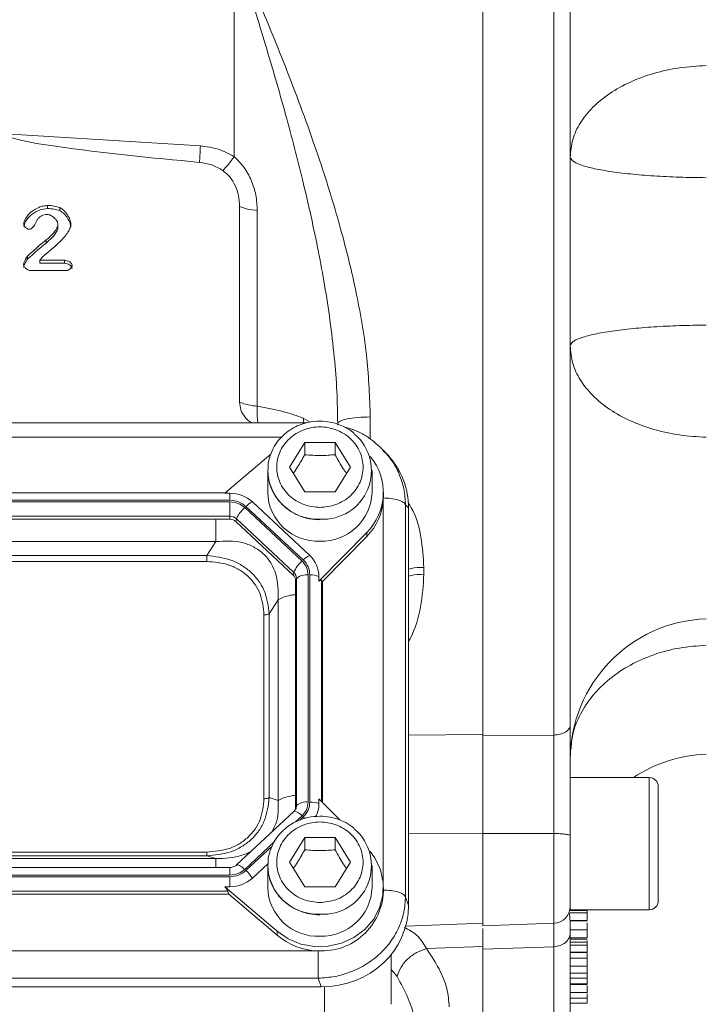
# Model space of a CAD drawing. Header units: inches. Extents: x 0.3 to 33.9, y 0.2 to 21.7.
# Tile 17 of 26: x 24.6 to 27.1, y 7.8 to 11.3. Entities that reach past the tile are written whole.
import ezdxf

# ---------------------------------------------------------------- set-up
doc = ezdxf.new("R2010")
doc.units = ezdxf.units.IN
doc.header["$MEASUREMENT"] = 0
doc.layers.add('SLD-0', color=7, linetype='Continuous', lineweight=15)
doc.styles.add('SLDTEXTSTYLE0', font='TXT', dxfattribs={"width": 0.75})
doc.dimstyles.new('SLDDIMSTYLE0', dxfattribs={"dimtxt": 0.25, "dimasz": 0.13, "dimexe": 0, "dimexo": 0.0625, "dimgap": 0.0625, "dimtad": 0, "dimtih": 1, "dimtoh": 1, "dimdec": 4, "dimrnd": 1e-09, "dimzin": 12, "dimdsep": 46, "dimtxsty": 'SLDTEXTSTYLE0', "dimsah": 1, "dimcen": 0.09, "dimadec": 0, "dimazin": 3, "dimtfac": 1, "dimtdec": 4, "dimtofl": 0, "dimtmove": 0, "dimatfit": 3, "dimfxl": 1, "dimfrac": 2, "dimtolj": 1, "dimtzin": 12, "dimarcsym": 0})

# ---------------------------------------------------------------- blocks, each defined once
blk = doc.blocks.new('*D21')
at = {"layer": 'SLD-0'}
for p, q in [((24.024, 12.2217), (24.024, 15.9238)), ((28.0665, 11.0915), (28.0665, 15.9238)), ((25.5661, 15.8356), (25.5153, 15.8356)), ((25.5153, 15.8356), (25.5153, 15.4387)), ((26.5243, 15.8356), (26.5751, 15.8356)), ((26.5751, 15.8356), (26.5751, 15.4387)), ((24.024, 15.7988), (25.4266, 15.7988)), ((28.0665, 15.7988), (26.6639, 15.7988)), ((25.5153, 15.4387), (25.5661, 15.4387)), ((26.5751, 15.4387), (26.5243, 15.4387))]:
    blk.add_line(p, q, dxfattribs=at)
for points in [[(24.024, 15.7988), (24.154, 15.7788), (24.154, 15.8188)], [(28.0665, 15.7988), (27.9365, 15.8188), (27.9365, 15.7788)]]:
    blk.add_solid(points, dxfattribs=at)
at = {"layer": 'SLD-0', "char_height": 0.25, "attachment_point": 1, "style": 'SLDTEXTSTYLE0'}
for s, insert in [('4.04', (25.6204, 16.2086, -0.4389)), ('102.7', (25.6296, 15.761, -0.4389))]:
    blk.add_mtext(s, dxfattribs=dict(at, insert=insert))

msp = doc.modelspace()

# ---------------------------------------------------------------- linework, layer by layer
at = {"color": 7, "linetype": 'Continuous', "lineweight": 15}
for p, q in [((26.28848, 12.15215), (26.28848, 8.71849)), ((26.54058, 12.14951), (26.54058, 8.72114)), ((25.40724, 10.77102), (25.40724, 11.52178)), ((24.59671, 10.85186), (25.28735, 10.80942)), ((24.74489, 10.58723), (24.74489, 10.59798)), ((24.78872, 10.57981), (24.78872, 10.59056)), ((25.42616, 9.901), (25.42616, 10.59431)), ((25.48898, 10.57993), (25.48898, 9.88662)), ((24.78213, 10.53171), (24.78213, 10.52096)), ((24.74062, 10.46501), (24.74062, 10.47576)), ((24.67468, 10.4078), (24.67468, 10.41855)), ((24.72627, 10.4142), (24.71793, 10.40406)), ((24.71793, 10.40406), (24.8054, 10.40406)), ((24.71793, 10.39331), (24.71793, 10.40406)), ((24.8054, 10.39331), (24.8054, 10.40406)), ((24.81025, 10.36712), (24.6869, 10.36712)), ((24.8054, 10.39331), (24.71793, 10.39331)), ((25.66323, 9.82776), (22.3416, 9.82776)), ((25.77398, 9.81999), (25.77398, 9.82516)), ((25.60298, 9.67046), (25.65698, 9.75778)), ((25.65698, 9.75778), (25.76498, 9.75778)), ((25.65698, 9.75778), (25.65698, 9.71478)), ((25.76498, 9.75778), (25.81898, 9.67046)), ((25.76498, 9.75778), (25.76498, 9.71478)), ((25.53674, 9.71672), (25.37437, 9.57782)), ((25.93921, 9.72541), (25.93421, 9.73115)), ((25.95171, 9.71388), (25.94033, 9.72639)), ((25.65698, 9.58314), (25.60298, 9.67046)), ((25.81898, 9.67046), (25.76498, 9.58314)), ((25.52598, 9.65899), (25.52598, 9.58087)), ((25.89598, 9.58087), (25.89598, 9.65899)), ((25.37705, 9.58011), (22.66991, 9.58011)), ((25.37437, 9.57782), (25.3922, 9.57782)), ((25.3922, 9.57782), (25.3922, 9.55316)), ((25.76498, 9.58314), (25.65698, 9.58314)), ((25.93591, 9.56129), (25.93598, 9.56654)), ((25.93598, 9.56654), (25.93598, 9.58087)), ((25.3922, 9.55316), (22.65477, 9.55316)), ((25.3922, 9.54745), (22.65477, 9.54745)), ((25.3922, 9.49639), (25.3922, 9.54745)), ((25.65209, 9.34149), (25.44881, 9.53127)), ((25.67484, 9.35735), (25.47156, 9.54713)), ((26.01459, 8.14772), (26.01459, 9.53759)), ((26.02497, 9.52618), (26.01459, 9.53759)), ((25.3922, 9.49639), (22.65477, 9.49639)), ((25.3922, 9.48578), (25.3922, 9.49639)), ((25.64777, 9.33745), (25.44448, 9.52723)), ((26.02497, 8.11692), (26.02497, 9.52618)), ((25.3922, 9.48578), (22.65477, 9.48578)), ((25.4127, 9.47785), (25.41523, 9.48749)), ((25.61599, 9.28807), (25.4127, 9.47785)), ((25.61852, 9.2977), (25.41523, 9.48749)), ((25.70771, 9.26662), (25.87687, 9.43896)), ((25.72048, 9.26529), (25.87687, 9.42462)), ((25.87687, 9.43896), (25.87687, 9.42462)), ((25.34207, 9.40679), (22.7049, 9.40679)), ((25.31003, 9.35699), (25.34207, 9.40679)), ((25.31003, 9.35699), (22.73694, 9.35699)), ((25.31003, 9.33625), (22.73694, 9.33625)), ((25.61599, 9.28807), (25.61852, 9.2977)), ((25.66942, 8.48348), (25.66942, 9.28864)), ((25.67554, 8.48348), (25.67554, 9.28864)), ((26.07979, 9.31537), (26.07979, 9.29088)), ((25.62448, 9.26893), (25.62806, 9.2762)), ((25.62448, 8.46377), (25.62448, 9.26893)), ((25.62806, 8.47105), (25.62806, 9.2762)), ((25.70771, 9.26662), (25.70771, 9.28326)), ((25.72048, 9.26529), (25.7169, 9.26892)), ((25.72048, 8.48174), (25.72048, 9.26529)), ((25.53086, 9.15082), (25.5629, 9.20062)), ((25.5629, 8.48907), (25.5629, 9.20062)), ((25.51267, 8.49534), (25.51267, 9.14706)), ((25.53086, 8.4991), (25.53086, 9.15082)), ((26.54058, 8.72114), (26.28848, 8.71849)), ((26.87848, 8.57042), (26.59848, 8.57042)), ((26.59848, 8.10142), (26.59848, 8.57042)), ((26.91048, 8.13342), (26.91048, 8.53842)), ((25.53086, 8.4991), (25.5629, 8.48907)), ((25.70771, 8.49475), (25.70771, 8.47811)), ((25.7811, 8.41999), (25.70771, 8.49475)), ((25.6191, 8.45032), (25.41582, 8.26054)), ((25.62501, 8.4582), (25.62026, 8.45098)), ((25.62486, 8.45791), (25.62442, 8.45708)), ((25.62448, 8.46377), (25.62806, 8.47105)), ((25.60298, 8.27009), (25.65698, 8.35741)), ((25.65698, 8.35741), (25.76498, 8.35741)), ((25.65698, 8.35741), (25.65698, 8.31441)), ((25.76498, 8.35741), (25.81898, 8.27009)), ((25.76498, 8.35741), (25.76498, 8.31441)), ((26.54058, 8.37196), (26.28848, 8.37184)), ((26.28848, 8.37184), (26.28848, 8.0451)), ((22.7049, 8.2829), (25.34207, 8.2829)), ((22.73694, 8.30615), (25.31003, 8.30615)), ((22.73694, 8.29293), (25.31003, 8.29293)), ((25.31003, 8.29293), (25.34207, 8.2829)), ((25.3922, 8.25162), (22.65477, 8.25162)), ((25.47156, 8.21424), (25.52724, 8.26622)), ((25.52598, 8.25862), (25.52598, 8.1805)), ((25.65698, 8.18277), (25.60298, 8.27009)), ((25.81898, 8.27009), (25.76498, 8.18277)), ((25.89598, 8.1805), (25.89598, 8.25862)), ((22.65477, 8.22467), (25.3922, 8.22467)), ((22.65477, 8.21896), (25.3922, 8.21896)), ((25.3922, 8.21896), (25.3922, 8.18355)), ((22.66256, 8.16791), (25.3844, 8.16791)), ((25.37437, 8.18355), (25.55897, 8.02563)), ((25.37437, 8.18355), (25.3922, 8.18355)), ((25.38831, 8.1573), (25.3844, 8.16791)), ((25.76498, 8.18277), (25.65698, 8.18277)), ((25.93598, 8.16616), (25.93598, 8.1805)), ((22.65866, 8.1573), (25.38831, 8.1573)), ((25.38831, 8.1573), (25.55897, 8.0113)), ((26.02497, 8.11692), (26.01459, 8.14772)), ((26.59848, 8.10142), (26.87848, 8.10142)), ((26.65848, 8.09861), (26.59848, 8.09861)), ((26.65848, 8.09044), (26.59848, 8.09044)), ((26.65848, 8.06406), (26.59848, 8.06406)), ((26.59848, 8.06276), (26.65848, 8.06276)), ((26.0152, 8.04409), (26.28848, 8.05363)), ((26.28848, 8.0451), (26.54058, 8.0539)), ((26.59848, 8.03247), (26.59848, 8.02006)), ((26.59848, 8.03052), (26.65848, 8.03052)), ((25.55897, 8.02563), (25.55897, 8.0113)), ((26.59848, 8.00244), (26.65848, 8.00244)), ((26.59848, 7.99698), (26.65848, 7.99698)), ((26.65848, 7.98797), (26.65848, 7.99325)), ((26.28848, 7.97095), (26.08942, 7.96393)), ((26.54058, 7.97083), (26.28848, 7.96195)), ((26.28848, 7.96195), (26.28848, 7.4245)), ((26.65848, 7.9863), (26.59848, 7.9863)), ((26.65848, 7.97637), (26.59848, 7.97637)), ((22.34493, 7.95627), (25.70203, 7.95627)), ((25.96398, 7.94363), (25.96398, 7.76658)), ((26.65848, 7.95088), (26.59848, 7.95088)), ((26.59848, 7.95049), (26.65848, 7.95049)), ((26.59848, 7.92957), (26.65848, 7.92957)), ((26.65848, 7.92957), (26.65848, 7.9484)), ((26.59848, 7.90201), (26.65848, 7.90201)), ((26.65848, 7.87687), (26.65848, 7.89966)), ((22.3416, 7.85903), (25.70536, 7.85903)), ((25.71574, 7.82823), (25.70536, 7.85903)), ((26.59848, 7.87687), (26.65848, 7.87687)), ((26.59848, 7.85943), (26.65848, 7.85943)), ((22.33122, 7.82823), (25.71574, 7.82823)), ((26.65848, 7.83869), (26.59848, 7.83869)), ((26.65848, 7.83673), (26.59848, 7.83673)), ((26.59848, 7.80795), (26.65848, 7.80795)), ((26.59848, 7.7879), (26.65848, 7.7879)), ((26.65848, 7.77088), (26.59848, 7.77088))]:
    msp.add_line(p, q, dxfattribs=at)
at = {"color": 8, "linetype": 'Continuous', "lineweight": 15}
for p, q in [((25.65354, 9.82776), (25.6519, 9.84428)), ((25.6519, 9.84428), (25.6763, 9.82994)), ((25.88979, 9.8485), (25.88979, 9.77039)), ((25.57402, 9.77642), (22.47164, 9.77642)), ((25.9358, 8.18885), (25.9358, 9.55818)), ((25.7169, 8.48539), (25.7169, 9.26892)), ((26.02497, 8.72014), (26.28848, 8.7229)), ((26.87848, 8.10142), (26.87848, 8.57042)), ((25.62492, 8.41335), (25.64777, 8.43467)), ((25.64034, 8.41966), (25.65209, 8.43063)), ((25.44448, 8.24489), (25.54984, 8.34325)), ((26.02497, 8.37256), (26.28848, 8.37268)), ((26.54058, 8.37196), (26.54058, 8.0539)), ((25.44881, 8.24085), (25.54167, 8.32754)), ((25.3922, 8.22467), (25.3922, 8.25162)), ((26.54058, 7.97083), (26.54058, 7.4333)), ((25.98469, 7.86539), (25.96398, 7.89006)), ((25.72707, 7.82842), (25.72707, 7.72682))]:
    msp.add_line(p, q, dxfattribs=at)
at = {"color": 7, "linetype": 'Continuous', "lineweight": 15, "flags": 128}
for points in [[(25.62026, 8.45098), (25.61986, 8.45082), (25.6191, 8.45032)], [(25.55897, 8.02563), (25.59848, 7.99859), (25.64332, 7.98017), (25.69137, 7.97124), (25.74035, 7.97224), (25.78794, 7.98311), (25.83187, 8.00334), (25.87008, 8.03197), (25.90074, 8.06764), (25.92241, 8.10866), (25.93406, 8.15308), (25.93513, 8.19881), (25.92557, 8.24366), (25.90584, 8.28553), (25.88979, 8.308)]]:
    msp.add_lwpolyline(points, dxfattribs=at)
at = {"color": 8, "linetype": 'Continuous', "lineweight": 15, "flags": 128}
for points in [[(25.65209, 8.43063), (25.65533, 8.42753), (25.65702, 8.42583)], [(25.41582, 8.26054), (25.41657, 8.26104), (25.41876, 8.26138), (25.42173, 8.26075), (25.42539, 8.25919), (25.42963, 8.25674), (25.43432, 8.25347), (25.43932, 8.24948), (25.44448, 8.24489)]]:
    msp.add_lwpolyline(points, dxfattribs=at)
at = {"color": 7, "linetype": 'Continuous', "lineweight": 15}
for centre, radius, start, end in [((25.50395, 10.09639), 0.2103, 248.28917, 265.91773), ((25.72184, 9.65779), 0.17185, 266.37715, 49.15029), ((25.73553, 9.58075), 0.20021, 314.90725, 39.59953), ((25.39282, 9.46147), 0.11635, 47.41013, 90.30665), ((25.70364, 9.58573), 0.17773, 181.56839, 272.36639), ((25.71645, 9.58773), 0.17966, 268.25491, 357.81036), ((25.50161, 9.47979), 0.07375, 114.04941, 135.72502), ((25.73291, 9.56793), 0.20312, 315.1298, 357.2498), ((25.39238, 9.46262), 0.03377, 47.40987, 90.30704), ((25.51508, 9.44464), 0.10865, 130.52406, 156.77563), ((25.39236, 9.45572), 0.03006, 47.41034, 90.30622), ((25.70489, 9.29001), 0.07374, 114.04858, 135.72585), ((25.60628, 9.28259), 0.10143, 0.37661, 47.47539), ((25.71836, 9.25486), 0.10864, 130.52363, 156.77606), ((25.59827, 9.26875), 0.02621, 0.37776, 47.4747), ((25.59862, 9.276), 0.02945, 0.37774, 47.47457), ((25.66237, 9.23709), 0.05202, 82.2093, 131.26362), ((25.67766, 9.20234), 0.08632, 69.62309, 91.40483), ((27.09848, 8.63324), 0.5, 92, 180), ((27.09848, 8.15331), 0.5, 92, 123.46471), ((26.87848, 8.53842), 0.032, 0, 90), ((25.66237, 8.43194), 0.05202, 82.20908, 131.26365), ((25.67766, 8.39719), 0.08632, 69.62292, 91.405), ((25.59899, 8.46379), 0.02549, 338.36231, 359.9573), ((25.60843, 8.47829), 0.09928, 331.60904, 359.89819), ((25.72184, 8.25742), 0.17185, 266.37717, 49.15029), ((25.34636, 8.13025), 0.15076, 33.85547, 47.19154), ((25.39282, 8.29989), 0.11635, 269.69322, 312.59), ((25.70364, 8.18536), 0.17773, 181.56841, 272.36637), ((25.71645, 8.18736), 0.17966, 268.25495, 357.81033), ((25.71791, 8.17403), 0.21822, 266.70372, 357.93408), ((26.87848, 8.13342), 0.032, 270, 0), ((26.53848, 8.11386), 0.06, 272, 360), ((25.70968, 8.18966), 0.23351, 229.80365, 268.12344)]:
    msp.add_arc(centre, radius, start, end, dxfattribs=at)
at = {"color": 8, "linetype": 'Continuous', "lineweight": 15}
for centre, radius, start, end in [((25.70362, 9.66382), 0.17769, 181.3274, 272.3729), ((25.61496, 8.41068), 0.04064, 36.18146, 82.51352), ((25.59926, 8.4711), 0.0288, 332.75258, 359.90154), ((25.70362, 8.26345), 0.17769, 181.32736, 272.37291)]:
    msp.add_arc(centre, radius, start, end, dxfattribs=at)
at = {"color": 7, "linetype": 'Continuous', "lineweight": 15}
for centre, major_axis, ratio, start_param, end_param in [((25.70613, 9.51721), (0.31298, 0.06559), 0.927683, 6.0911664, 6.7827593), ((25.67554, 9.22416), (0.0413, 0.04481), 0.1702111, 6.2750955, 6.7987851), ((25.33926, 8.20391), (0.0452, -0.04116), 0.1845839, 0.3410708, 0.8647603), ((25.70613, 8.1259), (0.31298, -0.06559), 0.927683, 4.9345661, 6.4752042)]:
    msp.add_ellipse(centre, major_axis=major_axis, ratio=ratio, start_param=start_param, end_param=end_param, dxfattribs=at)
for points, knots in [([(26.59848, 12.11527), (26.59848, 12.03552), (26.59848, 11.87457), (26.59848, 11.61276), (26.59848, 11.3351), (26.59848, 11.04333), (26.59848, 10.74161), (26.59848, 10.43533), (26.59848, 10.12905), (26.59848, 9.82733), (26.59848, 9.53555), (26.59848, 9.25789), (26.59848, 8.99608), (26.59848, 8.83513), (26.59848, 8.75538)], [0, 0, 0, 0, 0.0799365, 0.1613321, 0.2440985, 0.328859, 0.4141979, 0.5, 0.5857968, 0.6711357, 0.7559015, 0.8386628, 0.920061, 1, 1, 1, 1]), ([(25.77398, 9.82516), (25.77337, 9.86297), (25.7721, 9.94151), (25.76245, 10.0637), (25.74764, 10.18955), (25.72836, 10.31394), (25.70581, 10.43653), (25.67958, 10.5616), (25.65101, 10.6841), (25.62067, 10.80454), (25.58883, 10.92341), (25.55425, 11.04567), (25.51809, 11.16818), (25.48288, 11.28336), (25.44591, 11.40144), (25.42103, 11.47888), (25.40724, 11.52178)], [0, 0, 0, 0, 0.06415436, 0.13328811, 0.20744249, 0.27861793, 0.34645756, 0.41888058, 0.49589653, 0.56109489, 0.63171562, 0.70776126, 0.78110043, 0.85439182, 0.91932498, 1, 1, 1, 1]), ([(25.40724, 11.52178), (25.42745, 11.47563), (25.46583, 11.38798), (25.52187, 11.25542), (25.57587, 11.12311), (25.62921, 10.98603), (25.67988, 10.84755), (25.72395, 10.71779), (25.761, 10.59896), (25.79186, 10.49039), (25.81872, 10.3852), (25.85062, 10.24116), (25.88173, 10.06201), (25.88719, 9.91747), (25.88979, 9.8485)], [0, 0, 0, 0, 0.0893642, 0.1696891, 0.2512273, 0.3366563, 0.422023, 0.5024829, 0.5690182, 0.632461, 0.6930609, 0.7522321, 0.881791, 1, 1, 1, 1]), ([(27.08103, 11.09406), (27.04912, 11.09218), (26.98528, 11.08843), (26.89387, 11.06789), (26.80992, 11.03727), (26.73661, 10.99659), (26.6765, 10.94764), (26.63225, 10.89214), (26.60382, 10.83216), (26.60026, 10.79064), (26.59848, 10.76988)], [0, 0, 0, 0, 0.1250003, 0.2500001, 0.375, 0.5000002, 0.6250002, 0.7500001, 0.8749999, 1, 1, 1, 1]), ([(25.28443, 10.75094), (25.11369, 10.76715), (24.89814, 10.78762), (24.67268, 10.82291), (24.61507, 10.83847), (24.60087, 10.84564), (24.59764, 10.84901), (24.59682, 10.85068), (24.59674, 10.85148), (24.59671, 10.85186)], [0, 0, 0, 0, 0.7352578, 0.9282167, 0.9777959, 0.9917054, 0.9963435, 0.9982494, 1, 1, 1, 1]), ([(25.28735, 10.80942), (25.28671, 10.79772), (25.28543, 10.77432), (25.28476, 10.75873), (25.28443, 10.75094)], [0, 0, 0, 0, 0.5000002, 1, 1, 1, 1]), ([(25.40724, 10.77102), (25.38858, 10.78115), (25.35126, 10.80141), (25.30866, 10.80675), (25.28735, 10.80942)], [0, 0, 0, 0, 0.49997654, 1, 1, 1, 1]), ([(25.36646, 10.72224), (25.3538, 10.72953), (25.32846, 10.74411), (25.29911, 10.74866), (25.28443, 10.75094)], [0, 0, 0, 0, 0.4999949, 1, 1, 1, 1]), ([(25.36646, 10.72224), (25.37251, 10.72831), (25.3846, 10.74045), (25.3997, 10.76083), (25.40724, 10.77102)], [0, 0, 0, 0, 0.5000013, 1, 1, 1, 1]), ([(25.48898, 10.57993), (25.48794, 10.59839), (25.48589, 10.63488), (25.46909, 10.68743), (25.44415, 10.73489), (25.41929, 10.75923), (25.40724, 10.77102)], [0, 0, 0, 0, 0.2645333, 0.5226951, 0.7686561, 1, 1, 1, 1]), ([(26.59848, 10.76988), (26.60026, 10.76519), (26.60382, 10.75581), (26.63225, 10.74225), (26.6765, 10.72971), (26.73661, 10.71865), (26.80992, 10.70946), (26.89387, 10.70253), (26.98528, 10.6979), (27.04912, 10.69705), (27.08103, 10.69662)], [0, 0, 0, 0, 0.125, 0.25, 0.3749998, 0.4999998, 0.6250001, 0.7499999, 0.8749997, 1, 1, 1, 1]), ([(25.42616, 10.59431), (25.42537, 10.60744), (25.42382, 10.63301), (25.41148, 10.66857), (25.39357, 10.69991), (25.37532, 10.71495), (25.36646, 10.72224)], [0, 0, 0, 0, 0.2723168, 0.5306622, 0.7723771, 1, 1, 1, 1]), ([(24.66091, 10.53298), (24.66133, 10.5358), (24.66231, 10.54244), (24.66975, 10.55721), (24.68593, 10.57614), (24.70907, 10.58981), (24.72962, 10.59673), (24.74, 10.59758), (24.74489, 10.59798)], [0, 0, 0, 0, 0.0779293, 0.1834531, 0.4437081, 0.7333568, 0.8744435, 1, 1, 1, 1]), ([(24.74489, 10.58723), (24.73607, 10.58602), (24.71616, 10.58329), (24.68943, 10.56793), (24.67181, 10.54942), (24.66287, 10.53356), (24.66152, 10.52574), (24.66091, 10.52223)], [0, 0, 0, 0, 0.2274147, 0.5135502, 0.7830557, 0.9026468, 1, 1, 1, 1]), ([(24.74489, 10.59798), (24.75289, 10.59776), (24.76791, 10.59735), (24.78209, 10.59272), (24.78872, 10.59056)], [0, 0, 0, 0, 0.5323401, 1, 1, 1, 1]), ([(24.78872, 10.57981), (24.78209, 10.58197), (24.76791, 10.5866), (24.75289, 10.58701), (24.74489, 10.58723)], [0, 0, 0, 0, 0.4676695, 1, 1, 1, 1]), ([(24.78872, 10.59056), (24.79329, 10.58766), (24.80373, 10.58102), (24.81537, 10.56594), (24.82513, 10.54962), (24.82719, 10.53782), (24.82809, 10.53262)], [0, 0, 0, 0, 0.2172169, 0.4966142, 0.778157, 1, 1, 1, 1]), ([(24.82809, 10.52187), (24.82732, 10.5266), (24.82553, 10.53759), (24.81641, 10.55363), (24.80481, 10.56935), (24.79371, 10.57657), (24.78872, 10.57981)], [0, 0, 0, 0, 0.2014774, 0.4685666, 0.7611319, 1, 1, 1, 1]), ([(25.42616, 10.59431), (25.43503, 10.59102), (25.45277, 10.58443), (25.47691, 10.58143), (25.48898, 10.57993)], [0, 0, 0, 0, 0.4999993, 1, 1, 1, 1]), ([(24.7094, 10.54837), (24.70922, 10.54807), (24.70888, 10.54751), (24.70555, 10.54067), (24.70051, 10.52988), (24.6922, 10.51882), (24.68584, 10.51478), (24.68262, 10.51375), (24.68106, 10.51366), (24.6803, 10.51361)], [0, 0, 0, 0, 0.0227822, 0.0417002, 0.4908238, 0.7944735, 0.9050599, 0.9536812, 1, 1, 1, 1]), ([(24.74392, 10.5663), (24.74042, 10.5661), (24.73362, 10.56572), (24.72408, 10.56214), (24.71571, 10.55637), (24.71155, 10.55111), (24.7094, 10.54837)], [0, 0, 0, 0, 0.253287, 0.4931603, 0.7366252, 1, 1, 1, 1]), ([(24.78213, 10.53171), (24.78192, 10.53354), (24.78146, 10.53754), (24.77742, 10.5457), (24.76949, 10.55524), (24.75895, 10.56222), (24.75013, 10.56573), (24.74587, 10.56612), (24.74392, 10.5663)], [0, 0, 0, 0, 0.10294933, 0.22558775, 0.50062788, 0.77564151, 0.89724585, 1, 1, 1, 1]), ([(24.6803, 10.51361), (24.67924, 10.51371), (24.67695, 10.51391), (24.67239, 10.51584), (24.66715, 10.51971), (24.6632, 10.52487), (24.66122, 10.52948), (24.66101, 10.53185), (24.66091, 10.53298)], [0, 0, 0, 0, 0.1046534, 0.2243922, 0.4838876, 0.751093, 0.8813394, 1, 1, 1, 1]), ([(24.82809, 10.53262), (24.82737, 10.52802), (24.82577, 10.51779), (24.81386, 10.49634), (24.79013, 10.46914), (24.76133, 10.44442), (24.73895, 10.42619), (24.7299, 10.41763), (24.72627, 10.4142)], [0, 0, 0, 0, 0.0897198, 0.199168, 0.4624121, 0.7667931, 0.9065456, 1, 1, 1, 1]), ([(24.74062, 10.47576), (24.75089, 10.48441), (24.76604, 10.49718), (24.77729, 10.51589), (24.78142, 10.5256), (24.78191, 10.52987), (24.78213, 10.53171)], [0, 0, 0, 0, 0.55221073, 0.81534205, 0.91996322, 1, 1, 1, 1]), ([(24.78213, 10.52096), (24.78188, 10.51912), (24.78049, 10.50853), (24.76707, 10.48787), (24.75041, 10.47347), (24.74062, 10.46501)], [0, 0, 0, 0, 0.0802795, 0.45990593, 1, 1, 1, 1]), ([(24.67468, 10.41855), (24.68739, 10.43026), (24.70556, 10.447), (24.72764, 10.46602), (24.73712, 10.47313), (24.74062, 10.47576)], [0, 0, 0, 0, 0.5948471, 0.8502495, 1, 1, 1, 1]), ([(24.74062, 10.46501), (24.73404, 10.45988), (24.72152, 10.45013), (24.6996, 10.43097), (24.6844, 10.41684), (24.67468, 10.4078)], [0, 0, 0, 0, 0.2855429, 0.5430031, 1, 1, 1, 1]), ([(24.66033, 10.38885), (24.66076, 10.39095), (24.66182, 10.3961), (24.66638, 10.40627), (24.67142, 10.41372), (24.67468, 10.41855)], [0, 0, 0, 0, 0.194874, 0.4789027, 1, 1, 1, 1]), ([(24.67468, 10.4078), (24.67116, 10.40253), (24.66605, 10.39487), (24.6616, 10.38467), (24.6607, 10.38), (24.66033, 10.3781)], [0, 0, 0, 0, 0.5667423, 0.8238608, 1, 1, 1, 1]), ([(24.8054, 10.40406), (24.80872, 10.4037), (24.81533, 10.40298), (24.82385, 10.39847), (24.8293, 10.39344), (24.83196, 10.38886), (24.83223, 10.38651), (24.83236, 10.38541)], [0, 0, 0, 0, 0.27461401, 0.5462862, 0.79254225, 0.9025549, 1, 1, 1, 1]), ([(24.6869, 10.36712), (24.68534, 10.36724), (24.68206, 10.36748), (24.67573, 10.36978), (24.66871, 10.37429), (24.66344, 10.3802), (24.66076, 10.38522), (24.66046, 10.38771), (24.66033, 10.38885)], [0, 0, 0, 0, 0.12331503, 0.25880757, 0.53145156, 0.78908257, 0.90332909, 1, 1, 1, 1]), ([(24.83236, 10.37466), (24.8322, 10.37587), (24.83185, 10.37847), (24.82888, 10.38318), (24.82328, 10.38808), (24.81493, 10.39231), (24.80858, 10.39298), (24.8054, 10.39331)], [0, 0, 0, 0, 0.1074997, 0.230482, 0.4742042, 0.7374298, 1, 1, 1, 1]), ([(24.83236, 10.38541), (24.83225, 10.38443), (24.83202, 10.3823), (24.82991, 10.37803), (24.82561, 10.37304), (24.81976, 10.36928), (24.81441, 10.36741), (24.81161, 10.36722), (24.81025, 10.36712)], [0, 0, 0, 0, 0.099412, 0.2140345, 0.4678468, 0.7367144, 0.8726138, 1, 1, 1, 1]), ([(27.08103, 10.17402), (27.04912, 10.1736), (26.98528, 10.17275), (26.89387, 10.16811), (26.80992, 10.16119), (26.73661, 10.15199), (26.6765, 10.14093), (26.63225, 10.12839), (26.60382, 10.11483), (26.60026, 10.10545), (26.59848, 10.10076)], [0, 0, 0, 0, 0.1250003, 0.2500001, 0.3749999, 0.5000002, 0.6250002, 0.75, 0.875, 1, 1, 1, 1]), ([(26.59848, 10.10076), (26.60026, 10.08), (26.60382, 10.03849), (26.63225, 9.9785), (26.6765, 9.923), (26.73661, 9.87405), (26.80992, 9.83337), (26.89387, 9.80275), (26.98528, 9.78222), (27.04912, 9.77846), (27.08103, 9.77658)], [0, 0, 0, 0, 0.1250001, 0.2499999, 0.3749998, 0.4999998, 0.625, 0.7499999, 0.8749997, 1, 1, 1, 1]), ([(25.47001, 9.82776), (25.4693, 9.82804), (25.45913, 9.83221), (25.44428, 9.84792), (25.42887, 9.87285), (25.42704, 9.89179), (25.42616, 9.901)], [0, 0, 0, 0, 0.0246601, 0.3555984, 0.6865362, 1, 1, 1, 1]), ([(25.6519, 9.84428), (25.62944, 9.85235), (25.58086, 9.8698), (25.52111, 9.88074), (25.48898, 9.88662)], [0, 0, 0, 0, 0.4622353, 1, 1, 1, 1]), ([(25.77398, 9.82516), (25.7757, 9.82815), (25.77915, 9.83414), (25.80573, 9.84175), (25.84388, 9.84719), (25.87449, 9.84807), (25.88979, 9.8485)], [0, 0, 0, 0, 0.2500003, 0.5000008, 0.75, 1, 1, 1, 1]), ([(25.71098, 9.83383), (25.6964, 9.83294), (25.67599, 9.83169), (25.64714, 9.82355), (25.62356, 9.81396), (25.59762, 9.79825), (25.57349, 9.77743), (25.55247, 9.7513), (25.53658, 9.72033), (25.52713, 9.68914), (25.52698, 9.66847), (25.52691, 9.65982)], [0, 0, 0, 0, 0.15148364, 0.21206841, 0.31275137, 0.41772015, 0.5309305, 0.65022694, 0.77519313, 0.90592578, 1, 1, 1, 1]), ([(25.71098, 9.52762), (25.69174, 9.52953), (25.66213, 9.53247), (25.6265, 9.55028), (25.60202, 9.56871), (25.58215, 9.5916), (25.56367, 9.62485), (25.55429, 9.67046), (25.56367, 9.71607), (25.58215, 9.74933), (25.60202, 9.77218), (25.6265, 9.79074), (25.66213, 9.80799), (25.71098, 9.81675), (25.75983, 9.80799), (25.79546, 9.79074), (25.81994, 9.77218), (25.83982, 9.74933), (25.8583, 9.71607), (25.86768, 9.67046), (25.8583, 9.62485), (25.83982, 9.5916), (25.81994, 9.56871), (25.79546, 9.55028), (25.75983, 9.53247), (25.73023, 9.52953), (25.71098, 9.52762)], [0, 0, 0, 0, 0.0598642, 0.0920902, 0.125, 0.1579099, 0.1901359, 0.2500001, 0.3098643, 0.3420903, 0.3750001, 0.4079099, 0.440136, 0.5000002, 0.5598644, 0.5920904, 0.625, 0.6579099, 0.6901358, 0.7500001, 0.8098643, 0.8420902, 0.8750002, 0.9079098, 0.9401358, 1, 1, 1, 1]), ([(25.83292, 9.78945), (25.82999, 9.79218), (25.81892, 9.80256), (25.79775, 9.81409), (25.77184, 9.82468), (25.7437, 9.83209), (25.7232, 9.83318), (25.71098, 9.83383)], [0, 0, 0, 0, 0.0918368, 0.3482171, 0.5400033, 0.7258965, 1, 1, 1, 1]), ([(25.94056, 9.72611), (25.92443, 9.74152), (25.89234, 9.77218), (25.84268, 9.80068), (25.80988, 9.80952), (25.79875, 9.81253)], [0, 0, 0, 0, 0.4004322, 0.7965116, 1, 1, 1, 1]), ([(25.61672, 9.64825), (25.62178, 9.65571), (25.63524, 9.67553), (25.64863, 9.6997), (25.65698, 9.71478)], [0, 0, 0, 0, 0.3763756, 1, 1, 1, 1]), ([(25.65698, 9.71478), (25.67628, 9.71321), (25.71237, 9.71029), (25.74828, 9.71335), (25.76498, 9.71478)], [0, 0, 0, 0, 0.5347452, 1, 1, 1, 1]), ([(25.76498, 9.71478), (25.77463, 9.69741), (25.78806, 9.67325), (25.80142, 9.65365), (25.80518, 9.64814)], [0, 0, 0, 0, 0.718832, 1, 1, 1, 1]), ([(25.52691, 9.65982), (25.52663, 9.65587), (25.5254, 9.63861), (25.53245, 9.60921), (25.54753, 9.5742), (25.56966, 9.54426), (25.59649, 9.52025), (25.62407, 9.50375), (25.65016, 9.49334), (25.67825, 9.48588), (25.69876, 9.4848), (25.71098, 9.48416)], [0, 0, 0, 0, 0.0428932, 0.187199, 0.3206338, 0.4526874, 0.5812682, 0.6994796, 0.7879072, 0.8736169, 1, 1, 1, 1]), ([(25.3922, 9.55316), (25.4028, 9.55214), (25.424, 9.5501), (25.44054, 9.53754), (25.44881, 9.53127)], [0, 0, 0, 0, 0.5000005, 1, 1, 1, 1]), ([(25.3922, 9.54745), (25.40199, 9.5465), (25.42157, 9.54462), (25.43685, 9.53302), (25.44448, 9.52723)], [0, 0, 0, 0, 0.4999993, 1, 1, 1, 1]), ([(26.01459, 9.53759), (26.01204, 9.54082), (26.00695, 9.54727), (25.98821, 9.55497), (25.96383, 9.56026), (25.94522, 9.56094), (25.93591, 9.56129)], [0, 0, 0, 0, 0.2499989, 0.4999983, 0.7499999, 1, 1, 1, 1]), ([(25.5629, 9.20062), (25.563, 9.23153), (25.56313, 9.27735), (25.53863, 9.33159), (25.51179, 9.3649), (25.47656, 9.38955), (25.42013, 9.41086), (25.37351, 9.40843), (25.34207, 9.40679)], [0, 0, 0, 0, 0.25739696, 0.38160227, 0.49999986, 0.61839384, 0.74260306, 1, 1, 1, 1]), ([(25.53086, 9.15082), (25.52778, 9.1776), (25.52312, 9.21805), (25.49601, 9.26622), (25.4687, 9.29794), (25.43466, 9.3235), (25.38278, 9.34907), (25.33901, 9.35383), (25.31003, 9.35699)], [0, 0, 0, 0, 0.2489773, 0.3760592, 0.4999999, 0.6239453, 0.7510228, 1, 1, 1, 1]), ([(25.31003, 9.33625), (25.31003, 9.33801), (25.31003, 9.34153), (25.31003, 9.34709), (25.31003, 9.35245), (25.31003, 9.35547), (25.31003, 9.35699)], [0, 0, 0, 0, 0.2499998, 0.49999949, 0.75000204, 1, 1, 1, 1]), ([(25.51267, 9.14706), (25.51027, 9.1722), (25.50664, 9.21003), (25.48222, 9.25508), (25.45714, 9.28439), (25.42574, 9.30781), (25.37749, 9.33061), (25.33696, 9.334), (25.31003, 9.33625)], [0, 0, 0, 0, 0.2500617, 0.3761472, 0.5000001, 0.6237896, 0.7499385, 1, 1, 1, 1]), ([(25.64777, 9.33745), (25.65397, 9.33032), (25.66639, 9.31606), (25.66841, 9.29778), (25.66942, 9.28864)], [0, 0, 0, 0, 0.4999987, 1, 1, 1, 1]), ([(25.65209, 9.34149), (25.65882, 9.33377), (25.67226, 9.31833), (25.67445, 9.29853), (25.67554, 9.28864)], [0, 0, 0, 0, 0.50000043, 1, 1, 1, 1]), ([(25.51267, 9.14706), (25.51451, 9.1471), (25.51818, 9.1472), (25.52328, 9.148), (25.52775, 9.14919), (25.52982, 9.15027), (25.53086, 9.15082)], [0, 0, 0, 0, 0.2499958, 0.5000018, 0.7500049, 1, 1, 1, 1]), ([(26.60108, 8.66906), (26.60249, 8.68703), (26.60589, 8.73004), (26.63244, 8.79555), (26.67645, 8.86258), (26.73663, 8.92167), (26.80992, 8.97078), (26.89387, 9.00776), (26.98528, 9.03254), (27.04912, 9.03708), (27.08103, 9.03934)], [0, 0, 0, 0, 0.09298818, 0.22256122, 0.35213421, 0.48170721, 0.61128064, 0.74085362, 0.87042661, 1, 1, 1, 1]), ([(26.59848, 8.75538), (26.59762, 8.75099), (26.5959, 8.74221), (26.58261, 8.73104), (26.56353, 8.72307), (26.54823, 8.72178), (26.54058, 8.72114)], [0, 0, 0, 0, 0.2500009, 0.5000016, 0.750001, 1, 1, 1, 1]), ([(26.59848, 8.75538), (26.59848, 8.72615), (26.59848, 8.6677), (26.59848, 8.56938), (26.59848, 8.46713), (26.59848, 8.39858), (26.59848, 8.36429)], [0, 0, 0, 0, 0.2500058, 0.5000381, 0.7499992, 1, 1, 1, 1]), ([(26.28848, 8.71849), (26.28848, 8.69077), (26.28848, 8.63943), (26.28848, 8.55486), (26.28848, 8.4665), (26.28848, 8.40494), (26.28848, 8.37184)], [0, 0, 0, 0, 0.2668349, 0.4941141, 0.7279891, 1, 1, 1, 1]), ([(26.54058, 8.72114), (26.54062, 8.69761), (26.54069, 8.6556), (26.54072, 8.59269), (26.54073, 8.53913), (26.54071, 8.49378), (26.54068, 8.44939), (26.54063, 8.41033), (26.54059, 8.3833), (26.54058, 8.37196)], [0, 0, 0, 0, 0.2271673, 0.4056623, 0.5434051, 0.6819467, 0.7782231, 0.9068661, 1, 1, 1, 1]), ([(25.31003, 8.29293), (25.33901, 8.29554), (25.38278, 8.29947), (25.43466, 8.32451), (25.4687, 8.34994), (25.49601, 8.38179), (25.52312, 8.43049), (25.52778, 8.47177), (25.53086, 8.4991)], [0, 0, 0, 0, 0.2489771, 0.376059, 0.4999998, 0.6239448, 0.7510224, 1, 1, 1, 1]), ([(25.31003, 8.30615), (25.33696, 8.30839), (25.37748, 8.31178), (25.42573, 8.33458), (25.45713, 8.35799), (25.48222, 8.38731), (25.50664, 8.43236), (25.51027, 8.47019), (25.51267, 8.49534)], [0, 0, 0, 0, 0.2500615, 0.3761468, 0.4999999, 0.6237894, 0.7499383, 1, 1, 1, 1]), ([(25.51267, 8.49534), (25.51451, 8.49539), (25.51818, 8.49548), (25.52328, 8.49628), (25.52775, 8.49747), (25.52982, 8.49855), (25.53086, 8.4991)], [0, 0, 0, 0, 0.249999, 0.5000064, 0.7500034, 1, 1, 1, 1]), ([(25.66942, 8.48348), (25.66841, 8.47434), (25.66639, 8.45606), (25.65397, 8.4418), (25.64777, 8.43467)], [0, 0, 0, 0, 0.4999991, 1, 1, 1, 1]), ([(25.67554, 8.48348), (25.67445, 8.47359), (25.67226, 8.45379), (25.65882, 8.43835), (25.65209, 8.43063)], [0, 0, 0, 0, 0.4999992, 1, 1, 1, 1]), ([(25.71098, 8.43346), (25.6964, 8.43257), (25.67599, 8.43132), (25.64714, 8.42318), (25.62356, 8.41359), (25.59762, 8.39788), (25.57349, 8.37706), (25.55247, 8.35093), (25.53658, 8.31996), (25.52713, 8.28877), (25.52698, 8.2681), (25.52691, 8.25945)], [0, 0, 0, 0, 0.1514836, 0.2120684, 0.3127513, 0.4177201, 0.5309303, 0.6502268, 0.7751934, 0.9059258, 1, 1, 1, 1]), ([(25.71098, 8.12725), (25.69174, 8.12916), (25.66213, 8.1321), (25.6265, 8.14991), (25.60202, 8.16834), (25.58215, 8.19123), (25.56367, 8.22448), (25.55429, 8.27009), (25.56367, 8.3157), (25.58215, 8.34896), (25.60202, 8.37181), (25.6265, 8.39037), (25.66213, 8.40762), (25.71098, 8.41638), (25.75983, 8.40762), (25.79546, 8.39037), (25.81994, 8.37181), (25.83982, 8.34896), (25.8583, 8.3157), (25.86768, 8.27009), (25.8583, 8.22448), (25.83982, 8.19123), (25.81994, 8.16834), (25.79546, 8.14991), (25.75983, 8.1321), (25.73023, 8.12916), (25.71098, 8.12725)], [0, 0, 0, 0, 0.0598642, 0.0920902, 0.1250001, 0.1579099, 0.1901359, 0.2500001, 0.3098643, 0.3420903, 0.3750001, 0.40791, 0.440136, 0.5000002, 0.5598644, 0.5920903, 0.625, 0.6579099, 0.6901358, 0.7500001, 0.8098643, 0.8420902, 0.8750002, 0.9079098, 0.9401358, 1, 1, 1, 1]), ([(25.83292, 8.38908), (25.82999, 8.39181), (25.81892, 8.40218), (25.79775, 8.41372), (25.77184, 8.42431), (25.7437, 8.43172), (25.7232, 8.43281), (25.71098, 8.43346)], [0, 0, 0, 0, 0.0918366, 0.3482166, 0.5400031, 0.7258964, 1, 1, 1, 1]), ([(26.59848, 8.36429), (26.59762, 8.36528), (26.5959, 8.36724), (26.58261, 8.36974), (26.56353, 8.37152), (26.54823, 8.37181), (26.54058, 8.37196)], [0, 0, 0, 0, 0.2500009, 0.5000017, 0.7500013, 1, 1, 1, 1]), ([(26.59848, 8.36429), (26.59848, 8.34761), (26.59848, 8.3138), (26.59848, 8.26359), (26.59848, 8.2173), (26.59848, 8.1776), (26.59848, 8.1458), (26.59848, 8.12429), (26.59848, 8.11384), (26.59848, 8.11492), (26.59848, 8.11524)], [0, 0, 0, 0, 0.1326617, 0.2688602, 0.4050582, 0.53772, 0.6703818, 0.8065799, 0.9427784, 1, 1, 1, 1]), ([(25.61672, 8.24788), (25.62178, 8.25534), (25.63524, 8.27516), (25.64863, 8.29933), (25.65698, 8.31441)], [0, 0, 0, 0, 0.3763746, 1, 1, 1, 1]), ([(25.65698, 8.31441), (25.67628, 8.31284), (25.71237, 8.30992), (25.74828, 8.31298), (25.76498, 8.31441)], [0, 0, 0, 0, 0.5347451, 1, 1, 1, 1]), ([(25.76498, 8.31441), (25.77463, 8.29704), (25.78806, 8.27288), (25.80142, 8.25328), (25.80518, 8.24777)], [0, 0, 0, 0, 0.7188311, 1, 1, 1, 1]), ([(25.31003, 8.30615), (25.31003, 8.30448), (25.31003, 8.30116), (25.31003, 8.29719), (25.31003, 8.2942), (25.31003, 8.29335), (25.31003, 8.29293)], [0, 0, 0, 0, 0.2500047, 0.5000066, 0.7500058, 1, 1, 1, 1]), ([(25.4157, 8.26057), (25.41556, 8.26039), (25.41412, 8.25858), (25.40991, 8.25605), (25.40354, 8.25315), (25.39747, 8.2518), (25.39354, 8.25167), (25.3922, 8.25162)], [0, 0, 0, 0, 0.0321168, 0.3195248, 0.5670646, 0.8527333, 1, 1, 1, 1]), ([(25.44448, 8.24489), (25.43685, 8.2391), (25.42157, 8.2275), (25.40199, 8.22562), (25.3922, 8.22467)], [0, 0, 0, 0, 0.50000055, 1, 1, 1, 1]), ([(25.44881, 8.24085), (25.44054, 8.23458), (25.424, 8.22202), (25.4028, 8.21998), (25.3922, 8.21896)], [0, 0, 0, 0, 0.4999995, 1, 1, 1, 1]), ([(25.52691, 8.25945), (25.52663, 8.25549), (25.5254, 8.23824), (25.53245, 8.20884), (25.54753, 8.17383), (25.56966, 8.14389), (25.59649, 8.11988), (25.62407, 8.10338), (25.65016, 8.09297), (25.67825, 8.08551), (25.69876, 8.08443), (25.71098, 8.08379)], [0, 0, 0, 0, 0.042893, 0.1871987, 0.3206335, 0.4526874, 0.5812682, 0.6994793, 0.7879072, 0.8736168, 1, 1, 1, 1]), ([(25.93591, 8.17141), (25.94522, 8.17107), (25.96383, 8.17039), (25.98821, 8.16509), (26.00695, 8.1574), (26.01204, 8.15095), (26.01459, 8.14772)], [0, 0, 0, 0, 0.2500001, 0.5000018, 0.750001, 1, 1, 1, 1]), ([(25.70536, 7.85903), (25.72524, 7.86047), (25.76416, 7.86328), (25.81188, 7.87751), (25.84839, 7.89342), (25.8845, 7.91354), (25.9251, 7.94458), (25.96498, 7.99002), (25.99319, 8.04032), (26.01094, 8.09367), (26.01335, 8.12944), (26.01459, 8.14772)], [0, 0, 0, 0, 0.1230967, 0.2409199, 0.3064863, 0.3715495, 0.5000848, 0.628624, 0.7590801, 0.8769053, 1, 1, 1, 1]), ([(26.65848, 8.09858), (26.65848, 8.09778), (26.65848, 8.09658), (26.65848, 8.09327), (26.65848, 8.09121), (26.65848, 8.09044)], [0, 0, 0, 0, 0.5579661, 0.8362976, 1, 1, 1, 1]), ([(26.59844, 8.03247), (26.59844, 8.03433), (26.59842, 8.04346), (26.59814, 8.0564), (26.59754, 8.07085), (26.59636, 8.08438), (26.5952, 8.09066), (26.59359, 8.09127), (26.59308, 8.09146)], [0, 0, 0, 0, 0.0489803, 0.2398553, 0.408157, 0.6155617, 0.8779549, 1, 1, 1, 1]), ([(26.65848, 8.06406), (26.65848, 8.06502), (26.65848, 8.06748), (26.65848, 8.07349), (26.65848, 8.08008), (26.65848, 8.08608), (26.65848, 8.0891), (26.65848, 8.09044)], [0, 0, 0, 0, 0.1567078, 0.401173, 0.6662752, 0.8519057, 1, 1, 1, 1]), ([(26.65848, 8.06653), (26.65848, 8.06784), (26.65848, 8.07256), (26.65848, 8.07825), (26.65848, 8.08215), (26.65848, 8.08282)], [0, 0, 0, 0, 0.2427332, 0.869495, 1, 1, 1, 1]), ([(26.28848, 8.03588), (26.28848, 8.02832), (26.28848, 8.01152), (26.28848, 7.97953), (26.28848, 7.96195)], [0, 0, 0, 0, 0.4502943, 1, 1, 1, 1]), ([(26.65848, 8.03052), (26.65848, 8.03423), (26.65848, 8.04213), (26.65848, 8.05115), (26.65848, 8.05595)], [0, 0, 0, 0, 0.4690884, 1, 1, 1, 1]), ([(26.65848, 8.00244), (26.65848, 8.00443), (26.65848, 8.00843), (26.65848, 8.01713), (26.65848, 8.02557), (26.65848, 8.03052)], [0, 0, 0, 0, 0.2924006, 0.5850865, 1, 1, 1, 1]), ([(26.59848, 8.02006), (26.59762, 8.01375), (26.5959, 8.00113), (26.58261, 7.98508), (26.56353, 7.97361), (26.54823, 7.97176), (26.54058, 7.97083)], [0, 0, 0, 0, 0.25, 0.5000014, 0.7500008, 1, 1, 1, 1]), ([(26.59848, 8.02006), (26.59848, 7.96785), (26.59848, 7.86247), (26.59848, 7.7342), (26.59848, 7.6287), (26.59848, 7.5518), (26.59848, 7.50247), (26.59848, 7.49634), (26.59848, 7.49326)], [0, 0, 0, 0, 0.159873, 0.3226643, 0.488197, 0.6577181, 0.8283959, 1, 1, 1, 1]), ([(26.08942, 7.96393), (26.07736, 7.95993), (26.05323, 7.95193), (26.02155, 7.92817), (25.99655, 7.8986), (25.98865, 7.87646), (25.98469, 7.86539)], [0, 0, 0, 0, 0.2499964, 0.4999932, 0.7499969, 1, 1, 1, 1]), ([(26.08942, 7.96393), (26.10515, 7.93981), (26.13658, 7.89162), (26.16414, 7.82175), (26.16792, 7.77869), (26.16979, 7.75726)], [0, 0, 0, 0, 0.334788, 0.6689873, 1, 1, 1, 1]), ([(26.65848, 7.9862), (26.65848, 7.98617), (26.65848, 7.98576), (26.65848, 7.98309), (26.65848, 7.97941), (26.65848, 7.97719), (26.65848, 7.97637)], [0, 0, 0, 0, 0.0458011, 0.5838427, 0.8458802, 1, 1, 1, 1]), ([(26.65848, 7.95088), (26.65848, 7.95171), (26.65848, 7.95382), (26.65848, 7.95948), (26.65848, 7.96587), (26.65848, 7.97184), (26.65848, 7.97498), (26.65848, 7.97637)], [0, 0, 0, 0, 0.1567097, 0.401172, 0.6662744, 0.8519083, 1, 1, 1, 1]), ([(25.70536, 7.85903), (25.70536, 7.86464), (25.70536, 7.87584), (25.70536, 7.90103), (25.70536, 7.92908), (25.70536, 7.94714), (25.70536, 7.95617)], [0, 0, 0, 0, 0.2499995, 0.499999, 0.7500012, 1, 1, 1, 1]), ([(26.65848, 7.90201), (26.65848, 7.90257), (26.65848, 7.90396), (26.65848, 7.90887), (26.65848, 7.91611), (26.65848, 7.92373), (26.65848, 7.92812), (26.65848, 7.92957)], [0, 0, 0, 0, 0.12248249, 0.30175531, 0.57768463, 0.86068387, 1, 1, 1, 1]), ([(26.65848, 7.90201), (26.65848, 7.90168), (26.65848, 7.90122), (26.65848, 7.90183), (26.65848, 7.90201)], [0, 0, 0, 0, 0.7179029, 1, 1, 1, 1]), ([(26.05398, 7.65038), (26.05236, 7.67265), (26.0491, 7.71732), (26.02544, 7.78989), (25.99836, 7.84007), (25.98469, 7.86539)], [0, 0, 0, 0, 0.3297072, 0.6616616, 1, 1, 1, 1]), ([(26.65848, 7.85943), (26.65848, 7.8608), (26.65848, 7.86462), (26.65848, 7.87038), (26.65848, 7.8747), (26.65848, 7.87687)], [0, 0, 0, 0, 0.2180617, 0.6074592, 1, 1, 1, 1]), ([(26.65848, 7.85943), (26.65848, 7.85839), (26.65848, 7.85559), (26.65848, 7.84975), (26.65848, 7.84422), (26.65848, 7.84006), (26.65848, 7.83909), (26.65848, 7.83869)], [0, 0, 0, 0, 0.11677165, 0.3169561, 0.68746107, 0.87093667, 1, 1, 1, 1]), ([(26.65848, 7.83966), (26.65848, 7.83926), (26.65848, 7.83836), (26.65848, 7.83832), (26.65848, 7.83863), (26.65848, 7.83869)], [0, 0, 0, 0, 0.4017426, 0.892039, 1, 1, 1, 1]), ([(26.65848, 7.80795), (26.65848, 7.80845), (26.65848, 7.80961), (26.65848, 7.81429), (26.65848, 7.82245), (26.65848, 7.82954), (26.65848, 7.83362)], [0, 0, 0, 0, 0.13140822, 0.30994862, 0.60289155, 1, 1, 1, 1]), ([(26.65848, 7.80795), (26.65848, 7.80771), (26.65848, 7.80746), (26.65848, 7.80792), (26.65848, 7.80795)], [0, 0, 0, 0, 0.93464896, 1, 1, 1, 1]), ([(26.65848, 7.7879), (26.65848, 7.78826), (26.65848, 7.78913), (26.65848, 7.79333), (26.65848, 7.79825), (26.65848, 7.80225), (26.65848, 7.80336)], [0, 0, 0, 0, 0.1805501, 0.445097, 0.8460294, 1, 1, 1, 1]), ([(26.65848, 7.77088), (26.65848, 7.77131), (26.65848, 7.77243), (26.65848, 7.77687), (26.65848, 7.78237), (26.65848, 7.78794), (26.65848, 7.79123), (26.65848, 7.79268)], [0, 0, 0, 0, 0.1567094, 0.4011732, 0.6662772, 0.8519107, 1, 1, 1, 1])]:
    msp.add_open_spline(points, degree=3, knots=knots, dxfattribs=at)
at = {"color": 8, "linetype": 'Continuous', "lineweight": 15}
for points, knots in [([(25.49164, 9.82776), (25.49152, 9.82818), (25.49028, 9.83229), (25.48907, 9.84447), (25.48811, 9.86358), (25.48869, 9.87894), (25.48898, 9.88662)], [0, 0, 0, 0, 0.0364307, 0.3538495, 0.6771213, 1, 1, 1, 1]), ([(26.01459, 9.53759), (26.01335, 9.55644), (26.01094, 9.59333), (25.99629, 9.63844), (25.97944, 9.67271), (25.96279, 9.70036), (25.94752, 9.71659), (25.93921, 9.72541)], [0, 0, 0, 0, 0.27405745, 0.53637524, 0.68234963, 0.82720365, 1, 1, 1, 1]), ([(26.07979, 9.31537), (26.07736, 9.351), (26.07248, 9.42234), (26.05177, 9.50156), (26.02769, 9.53869), (26.02387, 9.54459)], [0, 0, 0, 0, 0.4563893, 0.9136379, 1, 1, 1, 1]), ([(25.34207, 9.40679), (25.34207, 9.41543), (25.34207, 9.4327), (25.34207, 9.46043), (25.34207, 9.47834), (25.34207, 9.48578)], [0, 0, 0, 0, 0.3689646, 0.7379277, 1, 1, 1, 1]), ([(26.02497, 9.30887), (26.0283, 9.30982), (26.04389, 9.31423), (26.06399, 9.31487), (26.07979, 9.31537)], [0, 0, 0, 0, 0.21379169, 1, 1, 1, 1]), ([(26.07979, 9.29088), (26.07728, 9.25232), (26.07224, 9.175), (26.04802, 9.09505), (26.02766, 9.05571), (26.02497, 9.0505)], [0, 0, 0, 0, 0.4633562, 0.9290251, 1, 1, 1, 1]), ([(26.02497, 9.28424), (26.0283, 9.28521), (26.04389, 9.28972), (26.06399, 9.29037), (26.07979, 9.29088)], [0, 0, 0, 0, 0.2137906, 1, 1, 1, 1]), ([(25.5629, 9.20062), (25.56885, 9.20371), (25.58075, 9.20988), (25.60266, 9.21611), (25.61849, 9.21819), (25.62448, 9.21898)], [0, 0, 0, 0, 0.3831422, 0.7662846, 1, 1, 1, 1]), ([(25.54043, 8.37687), (25.54567, 8.38672), (25.56458, 8.4223), (25.56361, 8.46105), (25.5629, 8.48907)], [0, 0, 0, 0, 0.276861, 1, 1, 1, 1]), ([(25.5629, 8.48907), (25.56885, 8.49216), (25.58075, 8.49833), (25.60266, 8.50456), (25.61849, 8.50665), (25.62448, 8.50743)], [0, 0, 0, 0, 0.3831429, 0.7662857, 1, 1, 1, 1]), ([(25.34207, 8.2829), (25.37379, 8.28384), (25.41766, 8.28514), (25.45683, 8.30379), (25.46768, 8.30895)], [0, 0, 0, 0, 0.7231409, 1, 1, 1, 1]), ([(25.34207, 8.2829), (25.34207, 8.2804), (25.34207, 8.27538), (25.34207, 8.26347), (25.34207, 8.25367), (25.34207, 8.25162)], [0, 0, 0, 0, 0.441542, 0.8830862, 1, 1, 1, 1]), ([(26.00979, 8.03888), (26.0253, 8.03149), (26.0568, 8.01645), (26.07844, 7.98162), (26.08942, 7.96393)], [0, 0, 0, 0, 0.4922416, 1, 1, 1, 1]), ([(26.54072, 8.05331), (26.54072, 8.05316), (26.54073, 8.05117), (26.54073, 8.04298), (26.54071, 8.02807), (26.54068, 8.01053), (26.54063, 7.99216), (26.54059, 7.97714), (26.54058, 7.97083)], [0, 0, 0, 0, 0.0182462, 0.2457756, 0.474625, 0.6336587, 0.8461575, 1, 1, 1, 1])]:
    msp.add_open_spline(points, degree=3, knots=knots, dxfattribs=at)

# ---------------------------------------------------------------- dimensions: what is measured, and where the dimension line sits
at = {"layer": 'SLD-0'}
dim = msp.add_linear_dim(base=(28.06648, 15.79879), p1=(24.02398, 12.1717), p2=(28.06648, 11.04147), dimstyle='SLDDIMSTYLE0', dxfattribs=at)
dim.commit()
dim.dimension.update_dxf_attribs({"geometry": '*D21', "text_midpoint": (26.04523, 15.79879), "dimtype": 160})

doc.saveas('drawing.dxf')
